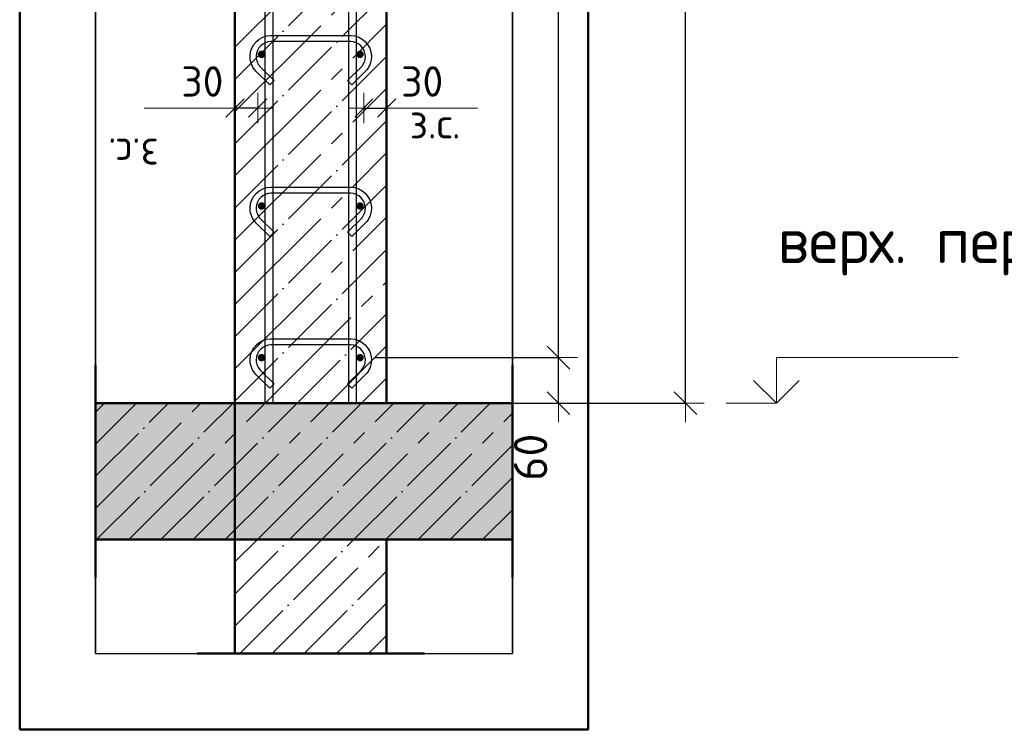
# Model space of a CAD drawing. Header units: millimetres. Extents: x -30645 to 44626, y 46540 to 77351.
# Tile 34 of 84: x -17737 to -16438, y 51395 to 52331. Entities that reach past the tile are written whole.
import ezdxf

# ---------------------------------------------------------------- set-up
doc = ezdxf.new("R2010")
doc.units = ezdxf.units.MM
doc.header["$PDMODE"] = 65
for name, pattern in [('______11', [100, 80, -10, 0, -10]), ('______5', [220, 160, -20, 20, -20]), ('________', [0])]:
    doc.linetypes.add(name, pattern=pattern)
for name, color, linetype, lineweight in [('Standard', 7, 'Continuous', 25), ('Арм.стержн. вертикальными 1', 22, 'Continuous', 35), ('Арм.стержн.горизонт. 1', 180, 'Continuous', 35), ('Высотная отметки_ общее', 7, 'Continuous', 13), ('Размерная линия_ общее', 7, 'Continuous', 13), ('Размерная линия_ общее_1', 7, 'Continuous', 13)]:
    doc.layers.add(name, color=color, linetype=linetype, lineweight=lineweight)
doc.layers.add('Арм.стержн.Стяжки', color=7, linetype='Continuous', lineweight=35, true_color=0x501e0f)
doc.styles.add('ISOCPEUR', font='ISOCPEUR')
doc.dimstyles.new('DIMSTYLE_3', dxfattribs={"dimtxt": 44, "dimasz": 50, "dimexe": 0, "dimexo": 0, "dimgap": 22, "dimtad": 2, "dimdec": 0, "dimrnd": 5, "dimzin": 12, "dimdsep": 46, "dimtxsty": 'ISOCPEUR', "dimblk1": 'ALL_ML_STRICH', "dimblk2": 'ALL_ML_STRICH', "dimsah": 1, "dimcen": 0, "dimclrd": 7, "dimclre": 256, "dimclrt": 7, "dimadec": 0, "dimazin": 0, "dimtfac": 1, "dimtdec": 0, "dimtix": 1, "dimtmove": 2, "dimatfit": 3, "dimfxl": 0, "dimtzin": 0, "dimlwd": 0, "dimlwe": -3, "dimarcsym": 0})
doc.dimstyles.new('DIMSTYLE_7', dxfattribs={"dimtxt": 40, "dimasz": 40, "dimexe": 0, "dimexo": 0.001, "dimgap": 20, "dimtad": 2, "dimdec": 0, "dimrnd": 5, "dimzin": 12, "dimdsep": 46, "dimtxsty": 'ISOCPEUR', "dimblk1": 'ALL_ML_STRICH', "dimblk2": 'ALL_ML_STRICH', "dimsah": 1, "dimcen": 0, "dimse1": 1, "dimse2": 1, "dimclrd": 7, "dimclre": 256, "dimclrt": 7, "dimadec": 0, "dimazin": 0, "dimtfac": 1, "dimtdec": 0, "dimtix": 1, "dimtmove": 2, "dimatfit": 3, "dimfxl": 0, "dimtvp": 1.2, "dimtzin": 0, "dimlwd": 0, "dimlwe": -3, "dimarcsym": 0})
doc.dimstyles.new('DIMSTYLE_8', dxfattribs={"dimtxt": 44, "dimasz": 50, "dimexe": 0, "dimexo": 0, "dimgap": 22, "dimtad": 2, "dimdec": 0, "dimrnd": 5, "dimzin": 12, "dimdsep": 46, "dimtxsty": 'ISOCPEUR', "dimblk1": 'ALL_ML_STRICH', "dimblk2": 'ALL_ML_STRICH', "dimsah": 1, "dimcen": 0, "dimclrd": 7, "dimclre": 256, "dimclrt": 7, "dimadec": 0, "dimazin": 0, "dimtfac": 1, "dimtdec": 0, "dimtix": 1, "dimtmove": 2, "dimatfit": 3, "dimfxl": 0, "dimtvp": 1.2, "dimtzin": 0, "dimlwd": 0, "dimlwe": -3, "dimarcsym": 0})

# ---------------------------------------------------------------- blocks, each defined once
blk = doc.blocks.new('ALL_ML_STRICH')
at = {"color": 0, "linetype": 'ByBlock', "lineweight": -2}
for p, q in [((-0.3, -0.3), (0.3, 0.3)), ((0, -0.5), (0, 0.5)), ((-1, 0), (0.5, 0))]:
    blk.add_line(p, q, dxfattribs=at)
blk = doc.blocks.new('*D114')
at = {"layer": 'DEFPOINTS', "color": 7, "linetype": 'Continuous', "lineweight": 13, "transparency": 33554687}
for p in [(-17156.4, 54945.6), (-17127.7, 51825.6), (-16858.4, 51825.6)]:
    blk.add_point(p, dxfattribs=at)
at = {"layer": 'Размерная линия_ общее', "color": 253, "linetype": 'Continuous', "lineweight": -2, "true_color": 0xa0a0a0, "transparency": 33554687}
for p, q in [((-17136.4, 54945.6), (-16858.4, 54945.6)), ((-17107.7, 51825.6), (-16858.4, 51825.6))]:
    blk.add_line(p, q, dxfattribs=at)
at = {"layer": 'Размерная линия_ общее', "color": 7, "linetype": 'Continuous', "lineweight": -2, "transparency": 33554687}
blk.add_line((-16858.4, 51825.6), (-16858.4, 54945.6), dxfattribs=at)
at = {"layer": 'Размерная линия_ общее', "color": 7, "linetype": 'Continuous', "lineweight": 13, "transparency": 33554687, "xscale": 50, "yscale": 50, "zscale": 50}
for p, rotation in [((-16858.4, 54945.6), 90), ((-16858.4, 51825.6), 270)]:
    blk.add_blockref('ALL_ML_STRICH', p, dxfattribs=dict(at, rotation=rotation))
at = {"layer": 'Размерная линия_ общее', "color": 7, "linetype": 'Continuous', "lineweight": 13, "transparency": 33554687, "insert": (-16895.4, 53392.2), "char_height": 44, "width": 176, "attachment_point": 5, "rotation": 90, "style": 'ISOCPEUR'}
blk.add_mtext('\\A1;{3120}', dxfattribs=at)
blk = doc.blocks.new('*D116')
at = {"layer": 'DEFPOINTS', "color": 7, "linetype": 'Continuous', "lineweight": 13, "transparency": 33554687}
for p in [(-17287.6, 51885.6), (-17229.8, 51825.6), (-17025.7, 51825.6)]:
    blk.add_point(p, dxfattribs=at)
at = {"layer": 'Размерная линия_ общее', "color": 253, "linetype": 'Continuous', "lineweight": -2, "true_color": 0xa0a0a0, "transparency": 33554687}
for p, q in [((-17267.6, 51885.6), (-17025.7, 51885.6)), ((-17209.8, 51825.6), (-17025.7, 51825.6))]:
    blk.add_line(p, q, dxfattribs=at)
at = {"layer": 'Размерная линия_ общее', "color": 7, "linetype": 'Continuous', "lineweight": -2, "transparency": 33554687}
blk.add_line((-17025.7, 51825.6), (-17025.7, 51885.6), dxfattribs=at)
at = {"layer": 'Размерная линия_ общее', "color": 7, "linetype": 'Continuous', "lineweight": 13, "transparency": 33554687, "xscale": 50, "yscale": 50, "zscale": 50}
for p, rotation in [((-17025.7, 51885.6), 90), ((-17025.7, 51825.6), 270)]:
    blk.add_blockref('ALL_ML_STRICH', p, dxfattribs=dict(at, rotation=rotation))
at = {"layer": 'Размерная линия_ общее', "color": 7, "linetype": 'Continuous', "lineweight": 13, "transparency": 33554687, "insert": (-17062.6, 51754.3), "char_height": 44, "width": 88, "attachment_point": 5, "rotation": 90, "style": 'ISOCPEUR'}
blk.add_mtext('\\A1;{60}', dxfattribs=at)
blk = doc.blocks.new('*D117')
at = {"layer": 'DEFPOINTS', "color": 7, "linetype": 'Continuous', "lineweight": 13, "transparency": 33554687}
for p in [(-17287.6, 54885.6), (-17287.6, 51885.6), (-17025.7, 51885.6)]:
    blk.add_point(p, dxfattribs=at)
at = {"layer": 'Размерная линия_ общее', "color": 253, "linetype": 'Continuous', "lineweight": -2, "true_color": 0xa0a0a0, "transparency": 33554687}
for p, q in [((-17267.6, 54885.6), (-17025.7, 54885.6)), ((-17267.6, 51885.6), (-17025.7, 51885.6))]:
    blk.add_line(p, q, dxfattribs=at)
at = {"layer": 'Размерная линия_ общее', "color": 7, "linetype": 'Continuous', "lineweight": -2, "transparency": 33554687}
blk.add_line((-17025.7, 51885.6), (-17025.7, 54885.6), dxfattribs=at)
at = {"layer": 'Размерная линия_ общее', "color": 7, "linetype": 'Continuous', "lineweight": 13, "transparency": 33554687, "xscale": 50, "yscale": 50, "zscale": 50}
for p, rotation in [((-17025.7, 54885.6), 90), ((-17025.7, 51885.6), 270)]:
    blk.add_blockref('ALL_ML_STRICH', p, dxfattribs=dict(at, rotation=rotation))
at = {"layer": 'Размерная линия_ общее', "color": 7, "linetype": 'Continuous', "lineweight": 13, "transparency": 33554687, "insert": (-17084.7, 53237.6), "char_height": 44, "width": 2.2, "attachment_point": 1, "rotation": 90, "line_spacing_factor": 0.60241, "style": 'ISOCPEUR'}
blk.add_mtext('\\W0.91;15х200=3000', dxfattribs=at)
blk = doc.blocks.new('*D121')
at = {"layer": 'DEFPOINTS', "color": 7, "linetype": 'Continuous', "lineweight": 13, "transparency": 33554687}
for p in [(-17282.6, 52214.8), (-17282.6, 52206.1), (-17252.6, 52206.1)]:
    blk.add_point(p, dxfattribs=at)
at = {"layer": 'Размерная линия_ общее_1', "color": 7, "linetype": 'Continuous', "lineweight": -2, "transparency": 33554687}
blk.add_line((-17282.6, 52214.8), (-17252.6, 52214.8), dxfattribs=at)
at = {"layer": 'Размерная линия_ общее_1', "color": 7, "linetype": 'Continuous', "lineweight": 13, "transparency": 33554687, "xscale": 40, "yscale": 40, "zscale": 40, "rotation": 180}
blk.add_blockref('ALL_ML_STRICH', (-17282.6, 52214.8), dxfattribs=at)
at = {"layer": 'Размерная линия_ общее_1', "color": 7, "linetype": 'Continuous', "lineweight": 13, "transparency": 33554687, "xscale": 40, "yscale": 40, "zscale": 40}
blk.add_blockref('ALL_ML_STRICH', (-17252.6, 52214.8), dxfattribs=at)
at = {"layer": 'Размерная линия_ общее_1', "color": 7, "linetype": 'Continuous', "lineweight": 13, "transparency": 33554687, "insert": (-17205.6, 52249.8), "char_height": 40, "width": 80, "attachment_point": 5, "style": 'ISOCPEUR'}
blk.add_mtext('\\A1;{30}', dxfattribs=at)
at = {"layer": 'Размерная линия_ общее_1', "color": 7, "linetype": 'Continuous', "lineweight": 13, "transparency": 33554687, "insert": (-17222.1, 52214.6), "char_height": 40, "width": 2, "attachment_point": 1, "line_spacing_factor": 0.60241, "style": 'ISOCPEUR'}
blk.add_mtext('з.с.', dxfattribs=at)
blk = doc.blocks.new('*D126')
at = {"layer": 'DEFPOINTS', "color": 7, "linetype": 'Continuous', "lineweight": 13, "transparency": 33554687}
for p in [(-17452.6, 52206.1), (-17422.6, 52214.8), (-17422.6, 52206.1)]:
    blk.add_point(p, dxfattribs=at)
at = {"layer": 'Размерная линия_ общее_1', "color": 7, "linetype": 'Continuous', "lineweight": -2, "transparency": 33554687}
blk.add_line((-17422.6, 52214.8), (-17452.6, 52214.8), dxfattribs=at)
at = {"layer": 'Размерная линия_ общее_1', "color": 7, "linetype": 'Continuous', "lineweight": 13, "transparency": 33554687, "xscale": 40, "yscale": 40, "zscale": 40}
for p, rotation in [((-17452.6, 52214.8), 180), ((-17422.6, 52214.8), 360)]:
    blk.add_blockref('ALL_ML_STRICH', p, dxfattribs=dict(at, rotation=rotation))
at = {"layer": 'Размерная линия_ общее_1', "color": 7, "linetype": 'Continuous', "lineweight": 13, "transparency": 33554687, "insert": (-17495.6, 52249.8), "char_height": 40, "width": 80, "attachment_point": 5, "style": 'ISOCPEUR'}
blk.add_mtext('\\A1;{30}', dxfattribs=at)
at = {"layer": 'Размерная линия_ общее_1', "color": 7, "linetype": 'Continuous', "lineweight": 13, "transparency": 33554687, "insert": (-17553.1, 52134.6), "char_height": 40, "width": 2, "attachment_point": 1, "rotation": 180, "line_spacing_factor": 0.60241, "style": 'ISOCPEUR'}
blk.add_mtext('з.с.', dxfattribs=at)
blk = doc.blocks.new('COMPLEX_ELEVATIONDIM_5')
at = {"layer": 'Высотная отметки_ общее', "color": 7, "linetype": 'Continuous', "lineweight": 13, "transparency": 33554687}
for p, q in [((-16738.4, 51825.6), (-16738.4, 51885.6)), ((-16738.4, 51885.6), (-16498.4, 51885.6)), ((-16738.4, 51825.6), (-16768.4, 51855.6)), ((-16738.4, 51825.6), (-16708.4, 51855.6)), ((-16738.4, 51825.6), (-16804.6, 51825.6)), ((-16738.4, 51825.6), (-16738.4, 51825.6)), ((-16738.4, 51825.6), (-16738.4, 51825.6)), ((-16738.4, 51825.6), (-16738.4, 51825.6)), ((-16738.4, 51825.6), (-16738.4, 51825.6))]:
    blk.add_line(p, q, dxfattribs=at)
at = {"layer": 'Высотная отметки_ общее', "color": 7, "linetype": 'Continuous', "lineweight": 13, "transparency": 33554687, "insert": (-16736.6, 51994), "char_height": 60, "width": 520.897, "attachment_point": 7, "style": 'ISOCPEUR'}
blk.add_mtext('\\W0.98;верх. перекр.', dxfattribs=at)

msp = doc.modelspace()

# ---------------------------------------------------------------- hatches: boundary and pattern name
at = {"linetype": 'Continuous', "lineweight": -3, "transparency": 33554687}
msp.add_hatch(color=9, dxfattribs=at).paths.add_polyline_path([(-17086.6, 51645.6), (-17086.6, 51825.6), (-17636.6, 51825.6), (-17636.6, 51645.6)])
at = {"layer": 'Арм.стержн.горизонт. 1', "linetype": 'Continuous', "lineweight": 50, "transparency": 33554687}
for points in [[(-17412.6, 52285.6), (-17413, 52287.5), (-17414.1, 52289.1), (-17415.7, 52290.2), (-17417.6, 52290.6), (-17419.5, 52290.2), (-17421.1, 52289.1), (-17422.2, 52287.5), (-17422.6, 52285.6), (-17422.2, 52283.7), (-17421.1, 52282.1), (-17419.5, 52281), (-17417.6, 52280.6), (-17415.7, 52281), (-17414.1, 52282.1), (-17413, 52283.7)], [(-17282.6, 52285.6), (-17283, 52287.5), (-17284.1, 52289.1), (-17285.7, 52290.2), (-17287.6, 52290.6), (-17289.5, 52290.2), (-17291.1, 52289.1), (-17292.2, 52287.5), (-17292.6, 52285.6), (-17292.2, 52283.7), (-17291.1, 52282.1), (-17289.5, 52281), (-17287.6, 52280.6), (-17285.7, 52281), (-17284.1, 52282.1), (-17283, 52283.7)], [(-17412.6, 52085.6), (-17413, 52087.5), (-17414.1, 52089.1), (-17415.7, 52090.2), (-17417.6, 52090.6), (-17419.5, 52090.2), (-17421.1, 52089.1), (-17422.2, 52087.5), (-17422.6, 52085.6), (-17422.2, 52083.7), (-17421.1, 52082.1), (-17419.5, 52081), (-17417.6, 52080.6), (-17415.7, 52081), (-17414.1, 52082.1), (-17413, 52083.7)], [(-17282.6, 52085.6), (-17283, 52087.5), (-17284.1, 52089.1), (-17285.7, 52090.2), (-17287.6, 52090.6), (-17289.5, 52090.2), (-17291.1, 52089.1), (-17292.2, 52087.5), (-17292.6, 52085.6), (-17292.2, 52083.7), (-17291.1, 52082.1), (-17289.5, 52081), (-17287.6, 52080.6), (-17285.7, 52081), (-17284.1, 52082.1), (-17283, 52083.7)], [(-17412.6, 51885.6), (-17413, 51887.5), (-17414.1, 51889.1), (-17415.7, 51890.2), (-17417.6, 51890.6), (-17419.5, 51890.2), (-17421.1, 51889.1), (-17422.2, 51887.5), (-17422.6, 51885.6), (-17422.2, 51883.7), (-17421.1, 51882.1), (-17419.5, 51881), (-17417.6, 51880.6), (-17415.7, 51881), (-17414.1, 51882.1), (-17413, 51883.7)], [(-17282.6, 51885.6), (-17283, 51887.5), (-17284.1, 51889.1), (-17285.7, 51890.2), (-17287.6, 51890.6), (-17289.5, 51890.2), (-17291.1, 51889.1), (-17292.2, 51887.5), (-17292.6, 51885.6), (-17292.2, 51883.7), (-17291.1, 51882.1), (-17289.5, 51881), (-17287.6, 51880.6), (-17285.7, 51881), (-17284.1, 51882.1), (-17283, 51883.7)]]:
    msp.add_hatch(color=4, dxfattribs=at).paths.add_polyline_path(points)

# ---------------------------------------------------------------- linework, layer by layer
at = {"color": 52, "linetype": 'Continuous', "lineweight": -3, "transparency": 33554687}
for p, q in [((-17636.6, 55978.9), (-17636.6, 51495.4)), ((-17636.6, 51495.4), (-17636.6, 55978.9)), ((-17086.6, 55978.9), (-17086.6, 51495.4)), ((-17086.6, 51495.4), (-17086.6, 55978.9)), ((-17636.6, 51495.4), (-17086.6, 51495.4)), ((-17636.6, 51495.4), (-17086.6, 51495.4))]:
    msp.add_line(p, q, dxfattribs=at)
at = {"color": 7, "linetype": 'Continuous', "lineweight": 50, "transparency": 33554687}
for p, q in [((-17636.6, 51875.6), (-17636.6, 51595.6)), ((-17086.6, 51595.6), (-17086.6, 51875.6)), ((-17452.6, 51825.6), (-17636.6, 51825.6)), ((-17252.6, 51825.6), (-17452.6, 51825.6)), ((-17086.6, 51825.6), (-17252.6, 51825.6)), ((-17636.6, 51645.6), (-17452.6, 51645.6)), ((-17452.6, 51645.6), (-17252.6, 51645.6)), ((-17252.6, 51645.6), (-17086.6, 51645.6))]:
    msp.add_line(p, q, dxfattribs=at)
at = {"color": 253, "linetype": '______11', "lineweight": -3, "true_color": 0xababab, "transparency": 33554687}
for p, q in [((-17636.6, 51813.9), (-17624.9, 51825.6)), ((-17636.6, 51729.1), (-17540.1, 51825.6)), ((-17635.2, 51645.6), (-17455.2, 51825.6)), ((-17550.4, 51645.6), (-17370.4, 51825.6)), ((-17465.5, 51645.6), (-17285.5, 51825.6)), ((-17380.7, 51645.6), (-17200.7, 51825.6)), ((-17295.8, 51645.6), (-17115.8, 51825.6)), ((-17211, 51645.6), (-17086.6, 51770)), ((-17126.1, 51645.6), (-17086.6, 51685.1))]:
    msp.add_line(p, q, dxfattribs=at)
at = {"color": 253, "linetype": '______5', "lineweight": -3, "true_color": 0xababab, "transparency": 33554687}
for p, q in [((-17636.6, 51771.5), (-17582.5, 51825.6)), ((-17636.6, 51686.7), (-17497.6, 51825.6)), ((-17592.8, 51645.6), (-17412.8, 51825.6)), ((-17507.9, 51645.6), (-17327.9, 51825.6)), ((-17423.1, 51645.6), (-17243.1, 51825.6)), ((-17338.2, 51645.6), (-17158.2, 51825.6)), ((-17253.4, 51645.6), (-17086.6, 51812.4)), ((-17168.5, 51645.6), (-17086.6, 51727.5))]:
    msp.add_line(p, q, dxfattribs=at)
at = {"color": 253, "linetype": '________', "lineweight": 50, "true_color": 0xababab, "transparency": 33554687}
msp.add_line((-17452.6, 51645.6), (-17452.6, 51825.6), dxfattribs=at)
at = {"layer": 'Standard', "color": 7, "linetype": 'Continuous', "lineweight": 50, "transparency": 33554687}
for p, q in [((-17452.6, 54945.6), (-17452.6, 51825.6)), ((-17252.6, 51825.6), (-17252.6, 54945.6)), ((-17452.6, 51825.6), (-17252.6, 51825.6)), ((-17252.6, 51645.6), (-17452.6, 51645.6)), ((-17452.6, 51645.6), (-17452.6, 51495.4)), ((-17252.6, 51495.4), (-17252.6, 51645.6)), ((-17502.6, 51495.4), (-17202.6, 51495.4))]:
    msp.add_line(p, q, dxfattribs=at)
at = {"layer": 'Standard', "color": 253, "linetype": '______5', "lineweight": -3, "true_color": 0xababab, "transparency": 33554687}
for p, q in [((-17452.6, 52294.9), (-17252.6, 52494.9)), ((-17452.6, 52210.1), (-17252.6, 52410.1)), ((-17452.6, 52125.2), (-17252.6, 52325.2)), ((-17452.6, 52040.4), (-17252.6, 52240.4)), ((-17452.6, 51955.5), (-17252.6, 52155.5)), ((-17452.6, 51870.7), (-17252.6, 52070.7)), ((-17412.8, 51825.6), (-17252.6, 51985.8)), ((-17327.9, 51825.6), (-17252.6, 51901)), ((-17452.6, 51616.1), (-17423.1, 51645.6)), ((-17452.6, 51531.3), (-17338.2, 51645.6)), ((-17403.6, 51495.4), (-17253.4, 51645.6)), ((-17318.7, 51495.4), (-17252.6, 51561.6))]:
    msp.add_line(p, q, dxfattribs=at)
at = {"layer": 'Standard', "color": 253, "linetype": '______11', "lineweight": -3, "true_color": 0xababab, "transparency": 33554687}
for p, q in [((-17452.6, 52252.5), (-17252.6, 52452.5)), ((-17452.6, 52167.7), (-17252.6, 52367.7)), ((-17452.6, 52082.8), (-17252.6, 52282.8)), ((-17452.6, 51997.9), (-17252.6, 52197.9)), ((-17452.6, 51913.1), (-17252.6, 52113.1)), ((-17452.6, 51828.2), (-17252.6, 52028.2)), ((-17370.4, 51825.6), (-17252.6, 51943.4)), ((-17285.5, 51825.6), (-17252.6, 51858.5)), ((-17452.6, 51573.7), (-17380.7, 51645.6)), ((-17446, 51495.4), (-17295.8, 51645.6)), ((-17361.1, 51495.4), (-17252.6, 51604)), ((-17276.3, 51495.4), (-17252.6, 51519.1))]:
    msp.add_line(p, q, dxfattribs=at)
at = {"layer": 'Standard', "color": 7, "linetype": 'Continuous', "lineweight": 13, "transparency": 33554687}
for p, q in [((-17452.6, 52214.8), (-17572.6, 52214.8)), ((-17252.6, 52214.8), (-17132.6, 52214.8))]:
    msp.add_line(p, q, dxfattribs=at)
at = {"layer": 'Standard', "color": 7, "linetype": 'Continuous', "lineweight": 50, "transparency": 33554687}
msp.add_lwpolyline([(-17736.6, 51395.4), (-16986.6, 51395.4), (-16986.6, 56078.9), (-17736.6, 56078.9), (-17736.6, 51395.4)], dxfattribs=at)
at = {"layer": 'Арм.стержн. вертикальными 1', "color": 4, "linetype": 'Continuous', "lineweight": 25, "transparency": 33554687}
for points in [[(-17412.6, 51825.6), (-17412.6, 55955.6), (-17402.6, 55955.6), (-17402.6, 51825.6), (-17412.6, 51825.6)], [(-17412.6, 51825.6), (-17412.6, 55955.6), (-17402.6, 55955.6), (-17402.6, 51825.6), (-17412.6, 51825.6)], [(-17302.6, 51825.6), (-17302.6, 55955.6), (-17292.6, 55955.6), (-17292.6, 51825.6), (-17302.6, 51825.6)], [(-17302.6, 51825.6), (-17302.6, 55955.6), (-17292.6, 55955.6), (-17292.6, 51825.6), (-17302.6, 51825.6)]]:
    msp.add_lwpolyline(points, dxfattribs=at)
at = {"layer": 'Арм.стержн.горизонт. 1', "color": 52, "linetype": 'Continuous', "lineweight": 50, "transparency": 33554687}
for p, q in [((-17452.6, 51825.6), (-17452.6, 51825.6)), ((-17252.6, 51825.6), (-17252.6, 51825.6))]:
    msp.add_line(p, q, dxfattribs=at)
at = {"layer": 'Арм.стержн.Стяжки', "color": 40, "linetype": 'Continuous', "lineweight": 25, "transparency": 33554687}
for points in [[(-17304, 52250.9), (-17286.2, 52268.7), (-17284.9, 52270.2), (-17283.8, 52271.7), (-17282.9, 52273.3), (-17282.1, 52275), (-17281.5, 52276.7), (-17281, 52278.5), (-17280.7, 52280.3), (-17280.6, 52282.2), (-17280.6, 52283.4), (-17281.1, 52287), (-17282.3, 52290.7), (-17284.2, 52294), (-17286.5, 52296.7), (-17289.2, 52299), (-17292.5, 52300.9), (-17296.2, 52302.1), (-17299.8, 52302.6), (-17405.4, 52302.6), (-17409, 52302.1), (-17412.6, 52300.9), (-17416, 52299), (-17418.7, 52296.7), (-17421, 52294), (-17422.9, 52290.7), (-17424.1, 52287), (-17424.6, 52283.4), (-17424.6, 52282.2), (-17424.5, 52280.3), (-17424.2, 52278.5), (-17423.7, 52276.7), (-17423.1, 52275), (-17422.3, 52273.3), (-17421.3, 52271.7), (-17420.2, 52270.2), (-17419, 52268.7), (-17401.1, 52250.9), (-17406.8, 52245.2), (-17424.9, 52263.3), (-17426.5, 52265.2), (-17428, 52267.3), (-17429.4, 52269.6), (-17430.5, 52271.9), (-17431.3, 52274.3), (-17432, 52276.8), (-17432.4, 52279.4), (-17432.6, 52281.9), (-17432.6, 52283.9), (-17431.9, 52288.8), (-17430.2, 52293.9), (-17427.6, 52298.6), (-17424.4, 52302.4), (-17420.5, 52305.6), (-17415.9, 52308.3), (-17410.8, 52309.9), (-17405.9, 52310.6), (-17299.3, 52310.6), (-17294.4, 52309.9), (-17289.3, 52308.3), (-17284.6, 52305.6), (-17280.8, 52302.4), (-17277.6, 52298.6), (-17274.9, 52293.9), (-17273.3, 52288.8), (-17272.6, 52283.9), (-17272.6, 52281.9), (-17272.8, 52279.4), (-17273.2, 52276.8), (-17273.8, 52274.3), (-17274.7, 52271.9), (-17275.8, 52269.6), (-17277.1, 52267.3), (-17278.7, 52265.2), (-17280.3, 52263.3), (-17298.4, 52245.2), (-17304, 52250.9)], [(-17304, 52050.9), (-17286.2, 52068.7), (-17284.9, 52070.2), (-17283.8, 52071.7), (-17282.9, 52073.3), (-17282.1, 52075), (-17281.5, 52076.7), (-17281, 52078.5), (-17280.7, 52080.3), (-17280.6, 52082.2), (-17280.6, 52083.4), (-17281.1, 52087), (-17282.3, 52090.7), (-17284.2, 52094), (-17286.5, 52096.7), (-17289.2, 52099), (-17292.5, 52100.9), (-17296.2, 52102.1), (-17299.8, 52102.6), (-17405.4, 52102.6), (-17409, 52102.1), (-17412.6, 52100.9), (-17416, 52099), (-17418.7, 52096.7), (-17421, 52094), (-17422.9, 52090.7), (-17424.1, 52087), (-17424.6, 52083.4), (-17424.6, 52082.2), (-17424.5, 52080.3), (-17424.2, 52078.5), (-17423.7, 52076.7), (-17423.1, 52075), (-17422.3, 52073.3), (-17421.3, 52071.7), (-17420.2, 52070.2), (-17419, 52068.7), (-17401.1, 52050.9), (-17406.8, 52045.2), (-17424.9, 52063.3), (-17426.5, 52065.2), (-17428, 52067.3), (-17429.4, 52069.6), (-17430.5, 52071.9), (-17431.3, 52074.3), (-17432, 52076.8), (-17432.4, 52079.4), (-17432.6, 52081.9), (-17432.6, 52083.9), (-17431.9, 52088.8), (-17430.2, 52093.9), (-17427.6, 52098.6), (-17424.4, 52102.4), (-17420.5, 52105.6), (-17415.9, 52108.3), (-17410.8, 52109.9), (-17405.9, 52110.6), (-17299.3, 52110.6), (-17294.4, 52109.9), (-17289.3, 52108.3), (-17284.6, 52105.6), (-17280.8, 52102.4), (-17277.6, 52098.6), (-17274.9, 52093.9), (-17273.3, 52088.8), (-17272.6, 52083.9), (-17272.6, 52081.9), (-17272.8, 52079.4), (-17273.2, 52076.8), (-17273.8, 52074.3), (-17274.7, 52071.9), (-17275.8, 52069.6), (-17277.1, 52067.3), (-17278.7, 52065.2), (-17280.3, 52063.3), (-17298.4, 52045.2), (-17304, 52050.9)], [(-17304, 51850.9), (-17286.2, 51868.7), (-17284.9, 51870.2), (-17283.8, 51871.7), (-17282.9, 51873.3), (-17282.1, 51875), (-17281.5, 51876.7), (-17281, 51878.5), (-17280.7, 51880.3), (-17280.6, 51882.2), (-17280.6, 51883.4), (-17281.1, 51887), (-17282.3, 51890.7), (-17284.2, 51894), (-17286.5, 51896.7), (-17289.2, 51899), (-17292.5, 51900.9), (-17296.2, 51902.1), (-17299.8, 51902.6), (-17405.4, 51902.6), (-17409, 51902.1), (-17412.6, 51900.9), (-17416, 51899), (-17418.7, 51896.7), (-17421, 51894), (-17422.9, 51890.7), (-17424.1, 51887), (-17424.6, 51883.4), (-17424.6, 51882.2), (-17424.5, 51880.3), (-17424.2, 51878.5), (-17423.7, 51876.7), (-17423.1, 51875), (-17422.3, 51873.3), (-17421.3, 51871.7), (-17420.2, 51870.2), (-17419, 51868.7), (-17401.1, 51850.9), (-17406.8, 51845.2), (-17424.9, 51863.3), (-17426.5, 51865.2), (-17428, 51867.3), (-17429.4, 51869.6), (-17430.5, 51871.9), (-17431.3, 51874.3), (-17432, 51876.8), (-17432.4, 51879.4), (-17432.6, 51881.9), (-17432.6, 51883.9), (-17431.9, 51888.8), (-17430.2, 51893.9), (-17427.6, 51898.6), (-17424.4, 51902.4), (-17420.5, 51905.6), (-17415.9, 51908.3), (-17410.8, 51909.9), (-17405.9, 51910.6), (-17299.3, 51910.6), (-17294.4, 51909.9), (-17289.3, 51908.3), (-17284.6, 51905.6), (-17280.8, 51902.4), (-17277.6, 51898.6), (-17274.9, 51893.9), (-17273.3, 51888.8), (-17272.6, 51883.9), (-17272.6, 51881.9), (-17272.8, 51879.4), (-17273.2, 51876.8), (-17273.8, 51874.3), (-17274.7, 51871.9), (-17275.8, 51869.6), (-17277.1, 51867.3), (-17278.7, 51865.2), (-17280.3, 51863.3), (-17298.4, 51845.2), (-17304, 51850.9)]]:
    msp.add_lwpolyline(points, dxfattribs=at)

# ---------------------------------------------------------------- block references
at = {"layer": 'Высотная отметки_ общее', "color": 7, "linetype": 'Continuous', "lineweight": 13, "transparency": 33554687}
msp.add_blockref('COMPLEX_ELEVATIONDIM_5', (0, 0), dxfattribs=at)

# ---------------------------------------------------------------- dimensions: what is measured, and where the dimension line sits
at = {"layer": 'Размерная линия_ общее', "color": 7, "linetype": 'Continuous', "lineweight": 13, "transparency": 33554687}
for base, p1, p2, dimstyle, picture, middle in [((-16858.4, 54945.6), (-17107.7, 51825.6), (-17136.4, 54945.6), 'DIMSTYLE_3', '*D114', (-16895.4, 53392.2)), ((-17025.7, 51885.6), (-17209.8, 51825.6), (-17267.6, 51885.6), 'DIMSTYLE_8', '*D116', (-17062.6, 51754.3))]:
    dim = msp.add_linear_dim(base=base, p1=p1, p2=p2, angle=90, dimstyle=dimstyle, override={"dimpost": '<>', "dimclrd": 7, "dimclre": 253, "dimclrt": 7, "dimlwd": 0, "dimlwe": 65533}, dxfattribs=at)
    dim.commit()
    dim.dimension.update_dxf_attribs({"geometry": picture, "text_midpoint": middle, "dimtype": 160})
dim = msp.add_linear_dim(base=(-17025.7, 54885.6), p1=(-17267.6, 51885.6), p2=(-17267.6, 54885.6), angle=90, text='\\W0.91;15х200=3000', dimstyle='DIMSTYLE_3', override={"dimpost": '<>', "dimclrd": 7, "dimclre": 253, "dimclrt": 7, "dimlwd": 0, "dimlwe": 65533}, dxfattribs=at)
dim.commit()
dim.dimension.update_dxf_attribs({"geometry": '*D117', "text_midpoint": (-17047.7, 53385.6), "dimtype": 160})
at = {"layer": 'Размерная линия_ общее_1', "color": 7, "linetype": 'Continuous', "lineweight": 13, "transparency": 33554687}
dim = msp.add_linear_dim(base=(-17452.6, 52214.8), p1=(-17422.6, 52206.1), p2=(-17452.6, 52206.1), angle=180, text='<>\\Xз.с.', dimstyle='DIMSTYLE_7', override={"dimpost": '<>', "dimclrd": 7, "dimclre": 253, "dimclrt": 7, "dimlwd": 0, "dimlwe": 65533}, dxfattribs=at)
dim.commit()
dim.dimension.update_dxf_attribs({"geometry": '*D126', "text_midpoint": (-17495.6, 52249.8), "dimtype": 160})
dim = msp.add_linear_dim(base=(-17252.6, 52214.8), p1=(-17282.6, 52206.1), p2=(-17252.6, 52206.1), text='<>\\Xз.с.', dimstyle='DIMSTYLE_7', override={"dimpost": '<>', "dimclrd": 7, "dimclre": 253, "dimclrt": 7, "dimlwd": 0, "dimlwe": 65533}, dxfattribs=at)
dim.commit()
dim.dimension.update_dxf_attribs({"geometry": '*D121', "text_midpoint": (-17205.6, 52249.8), "dimtype": 160})

doc.saveas('drawing.dxf')
